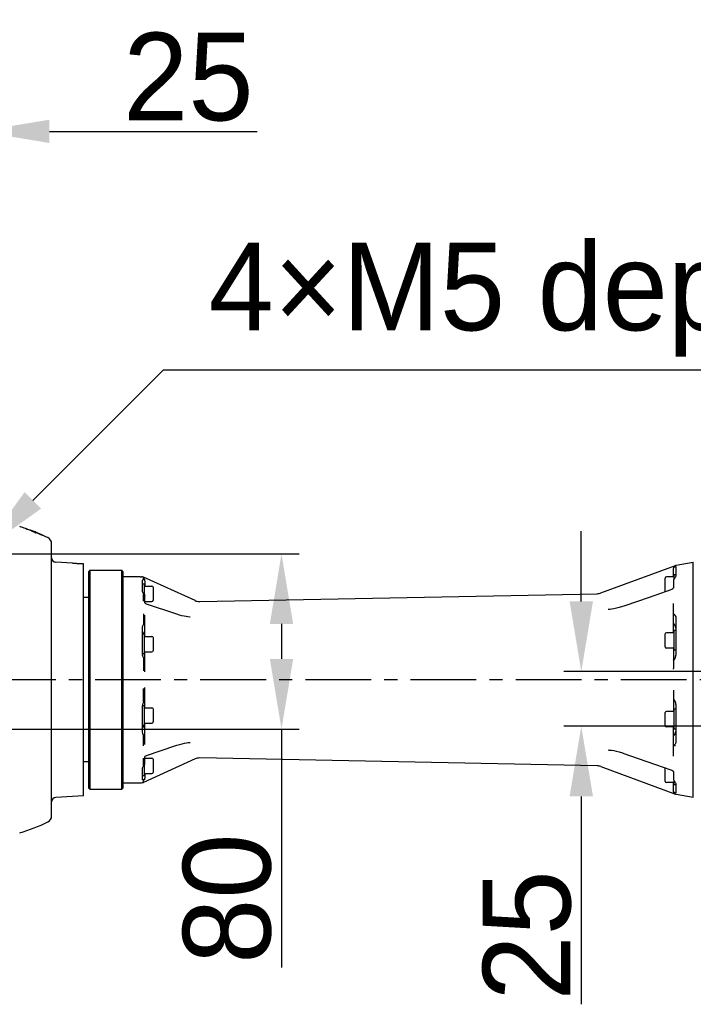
# Model space of a CAD drawing. Header units: millimetres. Extents: x 4086 to 10416, y 123 to 1549.
# Tile 25 of 99: x 7078 to 7155, y 440 to 552. Entities that reach past the tile are written whole.
import ezdxf

# ---------------------------------------------------------------- set-up
doc = ezdxf.new("R2010")
doc.units = ezdxf.units.MM
doc.linetypes.add('CENTER', pattern=[0.6, 0.375, -0.075, 0.075, -0.075])
for name, color, linetype in [('中心线', 7, 'Continuous'), ('外形图', 7, 'Continuous'), ('尺寸标注', 7, 'Continuous')]:
    doc.layers.add(name, color=color, linetype=linetype)
doc.styles.add('思源黑', font='SourceHanSansCN-Normal.ttf')
doc.dimstyles.new('尺寸标注_1_4比例中六', dxfattribs={"dimtxt": 10, "dimasz": 8, "dimexe": 2, "dimexo": 1.5, "dimgap": 1, "dimtad": 1, "dimdec": 1, "dimlfac": 4, "dimdsep": 46, "dimtxsty": '思源黑', "dimcen": 0.09, "dimadec": 0, "dimazin": 0, "dimtp": 0.01, "dimtm": 0.01, "dimtfac": 1, "dimtdec": 1, "dimtofl": 0, "dimtmove": 0, "dimatfit": 3, "dimfxl": 1, "dimtolj": 1, "dimarcsym": 0})
doc.dimstyles.new('尺寸标注_1_4比例中六弯折', dxfattribs={"dimtxt": 10, "dimasz": 8, "dimexe": 2, "dimexo": 1.5, "dimgap": 1, "dimtad": 1, "dimtih": 1, "dimtoh": 1, "dimdec": 1, "dimlfac": 4, "dimdsep": 46, "dimtxsty": '思源黑', "dimcen": 0.09, "dimadec": 0, "dimazin": 0, "dimtp": 0.01, "dimtm": 0.01, "dimtfac": 1, "dimtdec": 1, "dimtofl": 0, "dimtmove": 0, "dimatfit": 3, "dimfxl": 1, "dimtolj": 1, "dimarcsym": 0})

# ---------------------------------------------------------------- blocks, each defined once
blk = doc.blocks.new('*D801')
at = {"layer": 'Defpoints', "color": 0}
for p in [(7068.95, 491.45), (7068.95, 471.45), (7108.19, 471.45)]:
    blk.add_point(p, dxfattribs=at)
at = {"layer": '尺寸标注', "color": 0, "linetype": 'Continuous', "lineweight": -2}
for p, q in [((7070.45, 491.45), (7110.19, 491.45)), ((7108.19, 483.45), (7108.19, 479.45)), ((7070.45, 471.45), (7110.19, 471.45)), ((7108.19, 471.45), (7108.19, 444.25))]:
    blk.add_line(p, q, dxfattribs=at)
at = {"layer": '尺寸标注', "color": 0}
for points in [[(7109.52, 483.45), (7106.86, 483.45), (7108.19, 491.45)], [(7106.86, 479.45), (7109.52, 479.45), (7108.19, 471.45)]]:
    blk.add_solid(points, dxfattribs=at)
at = {"layer": '尺寸标注', "color": 0, "insert": (7102.01, 452.1), "char_height": 10, "attachment_point": 5, "rotation": 90, "style": '思源黑'}
blk.add_mtext('\\A1;80', dxfattribs=at)
blk = doc.blocks.new('*D802')
at = {"layer": 'Defpoints', "color": 0}
for p in [(7073.7, 539.65), (7067.45, 494.77), (7073.7, 494.77)]:
    blk.add_point(p, dxfattribs=at)
at = {"layer": '尺寸标注', "color": 0, "linetype": 'Continuous', "lineweight": -2}
for p, q in [((7067.45, 496.27), (7067.45, 541.65)), ((7073.7, 496.27), (7073.7, 541.65)), ((7059.45, 539.65), (7051.45, 539.65)), ((7081.7, 539.65), (7105.42, 539.65))]:
    blk.add_line(p, q, dxfattribs=at)
at = {"layer": '尺寸标注', "color": 0}
for points in [[(7059.45, 538.32), (7059.45, 540.98), (7067.45, 539.65)], [(7081.7, 540.98), (7081.7, 538.32), (7073.7, 539.65)]]:
    blk.add_solid(points, dxfattribs=at)
at = {"layer": '尺寸标注', "color": 0, "insert": (7097.56, 545.83), "char_height": 10, "attachment_point": 5, "style": '思源黑'}
blk.add_mtext('\\A1;25', dxfattribs=at)
blk = doc.blocks.new('*D803')
at = {"layer": 'Defpoints', "color": 0}
for p in [(7073.26, 491.01), (7074.14, 491.89)]:
    blk.add_point(p, dxfattribs=at)
at = {"layer": '尺寸标注', "color": 0, "linetype": 'Continuous', "lineweight": -2}
for p in [(7079.8, 497.55), (7193.65, 512.41)]:
    blk.add_line(p, (7094.7, 512.41), dxfattribs=at)
at = {"layer": '尺寸标注', "color": 0, "linetype": 'Continuous'}
for p, q in [((7073.61, 491.45), (7073.79, 491.45)), ((7073.7, 491.36), (7073.7, 491.54))]:
    blk.add_line(p, q, dxfattribs=at)
at = {"layer": '尺寸标注', "color": 0}
blk.add_solid([(7078.86, 498.49), (7080.75, 496.6), (7074.14, 491.89)], dxfattribs=at)
at = {"layer": '尺寸标注', "color": 0, "insert": (7144.68, 520.44), "char_height": 10, "attachment_point": 5, "style": '思源黑'}
blk.add_mtext('\\A1;4×M5{\\C7; \\A1;\\fSource Han Sans CN Normal|b0|i0|c0|p34;depth}7.5', dxfattribs=at)
blk = doc.blocks.new('*D805')
at = {"layer": 'Defpoints', "color": 0}
for p in [(7142.41, 478.02), (7171.23, 478.02), (7171.18, 471.77)]:
    blk.add_point(p, dxfattribs=at)
at = {"layer": '尺寸标注', "color": 0, "linetype": 'Continuous', "lineweight": -2}
for p, q in [((7142.41, 486.02), (7142.41, 494.02)), ((7169.73, 478.02), (7140.41, 478.02)), ((7169.68, 471.77), (7140.41, 471.77)), ((7142.41, 463.77), (7142.41, 440.05))]:
    blk.add_line(p, q, dxfattribs=at)
at = {"layer": '尺寸标注', "color": 0}
for points in [[(7141.08, 486.02), (7143.75, 486.02), (7142.41, 478.02)], [(7143.75, 463.77), (7141.08, 463.77), (7142.41, 471.77)]]:
    blk.add_solid(points, dxfattribs=at)
at = {"layer": '尺寸标注', "color": 0, "insert": (7136.24, 447.91), "char_height": 10, "attachment_point": 5, "rotation": 90, "style": '思源黑'}
blk.add_mtext('\\A1;25', dxfattribs=at)

msp = doc.modelspace()

# ---------------------------------------------------------------- linework, layer by layer
at = {"layer": '中心线', "linetype": 'CENTER', "ltscale": 20}
msp.add_line((7238.425, 477.078), (6941.751, 477.078), dxfattribs=at)
at = {"layer": '外形图', "linetype": 'Continuous'}
for p, q in [((7078.988, 494.3), (7078.988, 494.319)), ((7079.71, 493.999), (7079.71, 494.044)), ((7080.191, 493.877), (7080.214, 493.867)), ((7080.191, 493.857), (7080.191, 493.812)), ((7080.911, 493.568), (7080.911, 493.548)), ((7081.95, 461.538), (7081.95, 492.618)), ((7084.325, 490.394), (7082.423, 490.493)), ((7084.337, 490.393), (7084.325, 490.394)), ((7085.575, 490.319), (7084.825, 490.358)), ((7084.825, 490.358), (7085.2, 490.338)), ((7085.2, 490.338), (7085.575, 490.319)), ((7085.575, 463.828), (7085.575, 490.319)), ((7144.647, 486.978), (7153.158, 490.114)), ((7153.2, 489.988), (7153.2, 488.944)), ((7153.244, 490.138), (7155.2, 490.483)), ((7155.2, 463.674), (7155.2, 490.483)), ((7086.325, 489.568), (7086.2, 489.443)), ((7086.2, 464.703), (7086.2, 489.443)), ((7086.325, 489.568), (7086.325, 464.578)), ((7086.325, 489.568), (7089.95, 489.568)), ((7089.95, 464.578), (7089.95, 489.568)), ((7090.075, 489.443), (7089.95, 489.568)), ((7090.075, 489.443), (7090.075, 464.703)), ((7092.075, 488.818), (7090.075, 488.818)), ((7092.075, 488.818), (7092.075, 488.828)), ((7092.075, 488.828), (7092.217, 488.828)), ((7098.317, 486.113), (7092.423, 488.784)), ((7092.426, 488.684), (7092.428, 488.738)), ((7092.426, 488.505), (7092.426, 488.684)), ((7152, 487.184), (7152, 488.684)), ((7153, 488.809), (7152.125, 488.809)), ((7152.95, 488.809), (7152.95, 489.774)), ((7153.2, 489.059), (7153, 489.059)), ((7153, 488.61), (7153, 489.059)), ((7153.094, 488.681), (7153.14, 488.701)), ((7092.325, 487.187), (7092.325, 488.445)), ((7092.325, 488.019), (7092.525, 488.019)), ((7092.325, 487.813), (7092.325, 488.004)), ((7092.525, 488.019), (7092.525, 486.827)), ((7092.525, 487.769), (7093.4, 487.769)), ((7092.575, 488.431), (7092.575, 488.511)), ((7092.575, 488.31), (7092.575, 487.769)), ((7093.525, 487.644), (7093.525, 486.144)), ((7152.95, 487.588), (7152.946, 487.579)), ((7152.95, 488.47), (7152.95, 487.588)), ((7086.2, 486.453), (7085.575, 486.453)), ((7092.545, 486.805), (7092.485, 486.872)), ((7092.485, 486.872), (7092.509, 486.842)), ((7092.509, 486.842), (7092.534, 486.811)), ((7092.534, 486.811), (7092.538, 486.806)), ((7092.575, 485.862), (7092.575, 486.684)), ((7098.857, 486.002), (7144.239, 486.901)), ((7152.742, 487.384), (7152.644, 487.341)), ((7152.846, 487.455), (7152.742, 487.384)), ((7092.575, 486.019), (7093.4, 486.019)), ((7092.587, 485.851), (7092.577, 485.867)), ((7092.639, 485.799), (7092.587, 485.851)), ((7096.144, 484.586), (7092.784, 485.72)), ((7147.265, 485.482), (7147.119, 485.433)), ((7152.95, 482.45), (7152.95, 485.796)), ((7092.575, 482.019), (7092.575, 484.463)), ((7096.237, 484.555), (7096.144, 484.586)), ((7096.547, 484.46), (7096.237, 484.555)), ((7097.774, 484.232), (7097.773, 484.232)), ((7145.492, 485.088), (7145.491, 485.088)), ((7092.426, 484.061), (7092.426, 483.766)), ((7153.2, 484.107), (7153.2, 479.89)), ((7092.325, 480.008), (7092.325, 483.044)), ((7092.525, 482.269), (7092.325, 482.269)), ((7092.525, 482.269), (7092.525, 480.019)), ((7092.525, 482.019), (7093.4, 482.019)), ((7152, 480.825), (7152, 482.325)), ((7153, 482.45), (7152.125, 482.45)), ((7153.2, 482.7), (7153, 482.7)), ((7153, 480.45), (7153, 482.7)), ((7092.325, 481.521), (7092.325, 481.799)), ((7093.525, 481.894), (7093.525, 480.394)), ((7092.525, 480.019), (7092.325, 480.019)), ((7092.333, 479.948), (7092.325, 480.009)), ((7092.525, 480.269), (7093.4, 480.269)), ((7092.575, 478.068), (7092.575, 480.269)), ((7153, 480.7), (7152.125, 480.7)), ((7152.95, 480.7), (7152.95, 478.379)), ((7153.2, 480.45), (7153, 480.45)), ((7092.426, 479.294), (7092.426, 479.013)), ((7092.426, 479.013), (7092.426, 478.476)), ((7092.556, 479.467), (7092.428, 479.629)), ((7153.101, 479.529), (7152.969, 479.36)), ((7092.426, 475.143), (7092.426, 475.679)), ((7092.575, 473.887), (7092.575, 476.089)), ((7152.95, 475.778), (7152.95, 473.457)), ((7092.325, 471.112), (7092.325, 474.149)), ((7092.325, 474.137), (7092.525, 474.137)), ((7092.426, 474.863), (7092.426, 475.143)), ((7092.445, 474.548), (7092.556, 474.689)), ((7092.525, 474.137), (7092.525, 471.887)), ((7152.969, 474.797), (7153.101, 474.627)), ((7153.2, 474.266), (7153.2, 470.049)), ((7092.525, 473.887), (7093.4, 473.887)), ((7093.525, 473.762), (7093.525, 472.262)), ((7152, 471.832), (7152, 473.332)), ((7153, 473.457), (7152.125, 473.457)), ((7153.2, 473.707), (7153, 473.707)), ((7153, 471.457), (7153, 473.707)), ((7092.325, 472.366), (7092.325, 472.828)), ((7092.325, 471.887), (7092.525, 471.887)), ((7092.525, 472.137), (7093.4, 472.137)), ((7092.575, 469.694), (7092.575, 472.137)), ((7153, 471.707), (7152.125, 471.707)), ((7152.95, 468.361), (7152.95, 471.707)), ((7153.2, 471.457), (7153, 471.457)), ((7092.426, 470.095), (7092.426, 470.391)), ((7096.144, 469.571), (7096.233, 469.6)), ((7096.233, 469.6), (7096.562, 469.701)), ((7097.774, 469.924), (7097.773, 469.924)), ((7153.103, 469.584), (7153.147, 469.577)), ((7092.784, 468.437), (7096.144, 469.571)), ((7145.491, 469.068), (7145.492, 469.068)), ((7145.492, 469.068), (7145.491, 469.068)), ((7147.101, 468.73), (7147.265, 468.674)), ((7086.2, 467.703), (7085.575, 467.703)), ((7098.317, 468.043), (7092.423, 465.373)), ((7092.426, 467.807), (7092.428, 468.12)), ((7092.426, 467.207), (7092.426, 467.807)), ((7092.525, 467.333), (7092.525, 466.137)), ((7092.573, 468.282), (7092.581, 468.296)), ((7092.574, 468.287), (7092.573, 468.282)), ((7092.575, 467.473), (7092.575, 468.295)), ((7092.575, 468.137), (7093.4, 468.137)), ((7092.699, 468.399), (7092.784, 468.437)), ((7093.525, 468.012), (7093.525, 466.512)), ((7144.239, 467.256), (7098.857, 468.154)), ((7150.882, 467.424), (7152.644, 466.816)), ((7092.325, 465.711), (7092.325, 466.969)), ((7092.325, 466.158), (7092.325, 466.333)), ((7092.525, 466.387), (7093.4, 466.387)), ((7092.575, 466.387), (7092.575, 465.846)), ((7144.647, 467.179), (7153.158, 464.042)), ((7152, 465.473), (7152, 466.973)), ((7152.644, 466.816), (7152.742, 466.772)), ((7152.919, 466.624), (7152.937, 466.596)), ((7152.95, 466.596), (7152.95, 465.686)), ((7090.075, 465.328), (7092.217, 465.328)), ((7092.325, 466.137), (7092.525, 466.137)), ((7092.575, 465.645), (7092.575, 465.775)), ((7153, 465.348), (7152.125, 465.348)), ((7152.95, 464.382), (7152.95, 465.348)), ((7153, 465.098), (7153, 465.547)), ((7153.2, 465.098), (7153, 465.098)), ((7153.094, 465.476), (7153.14, 465.456)), ((7153.2, 465.212), (7153.2, 464.168)), ((7086.2, 464.703), (7086.325, 464.578)), ((7086.325, 464.578), (7089.95, 464.578)), ((7090.075, 464.703), (7089.95, 464.578)), ((7153.244, 464.019), (7155.2, 463.674)), ((7085.575, 463.828), (7082.423, 463.663))]:
    msp.add_line(p, q, dxfattribs=at)
for points in [[(7152.946, 487.579), (7152.915, 487.526), (7152.846, 487.455)], [(7092.509, 486.842), (7092.517, 486.834), (7092.528, 486.822), (7092.539, 486.81)], [(7152.644, 487.341), (7150.904, 486.74), (7148.941, 486.062), (7147.265, 485.482)], [(7092.784, 485.72), (7092.719, 485.747), (7092.639, 485.799)], [(7147.119, 485.433), (7146.747, 485.318), (7146.415, 485.231), (7146.124, 485.167), (7145.859, 485.122), (7145.616, 485.095), (7145.491, 485.088)], [(7097.774, 484.232), (7097.712, 484.235), (7097.517, 484.253), (7097.306, 484.283), (7097.08, 484.326), (7096.829, 484.384), (7096.547, 484.46)], [(7145.856, 485.122), (7145.853, 485.121), (7145.719, 485.107)], [(7096.562, 469.701), (7096.855, 469.779), (7097.107, 469.836), (7097.331, 469.878), (7097.536, 469.906), (7097.726, 469.922), (7097.773, 469.924)], [(7145.491, 469.068), (7145.612, 469.062), (7145.853, 469.035), (7146.115, 468.991), (7146.403, 468.928), (7146.732, 468.842), (7147.101, 468.73)], [(7147.265, 468.674), (7148.919, 468.102), (7150.882, 467.424)], [(7092.581, 468.296), (7092.622, 468.343), (7092.699, 468.399)], [(7152.742, 466.772), (7152.849, 466.698), (7152.919, 466.624)], [(7152.937, 466.596), (7152.948, 466.573), (7152.95, 466.567)]]:
    msp.add_lwpolyline(points, dxfattribs=at)
for centre, radius, start, end in [((7072.685, 475.354), 20, 71.59808, 73.68281), ((7072.684, 475.345), 19.995, 69.42502, 71.62029), ((7072.683, 475.337), 19.983, 69.41184, 71.60851), ((7072.685, 475.353), 20, 67.9568, 69.4335), ((7072.683, 475.324), 19.954, 67.89803, 69.37872), ((7072.683, 475.336), 19.985, 65.68656, 67.9334), ((7072.683, 475.344), 19.995, 65.70213, 67.87652), ((7072.685, 475.354), 20, 63.74736, 65.67051), ((7081.2, 492.618), 0.75, 0, 63.74736), ((7082.45, 490.993), 0.5, 180, 267), ((7085.531, 503.808), 13.468, 264.91299, 266.99221), ((7085.528, 503.757), 13.417, 264.90903, 266.99616), ((7153.198, 489.843), 0.248, 146.66915, 156.83711), ((7153.33, 489.645), 0.5, 100, 110.23187), ((7092.217, 488.328), 0.5, 65.62618, 90), ((7152.125, 488.684), 0.125, 90, 180), ((7153.199, 488.441), 0.262, 113.84502, 126.98193), ((7092.327, 488.512), 0.247, 21.9072, 28.94213), ((7092.324, 488.511), 0.251, 5.20989, 21.85705), ((7092.329, 488.511), 0.245, 0.01227, 5.21074), ((7093.4, 487.644), 0.125, 0, 90), ((7151.449, 490.001), 2.083, 318.10349, 318.73999), ((7151.435, 490.013), 2.102, 318.7392, 319.36859), ((7093.117, 487.463), 0.861, 212.32086, 214.85374), ((7093.378, 487.644), 1.179, 214.83727, 216.66283), ((7090.399, 485.233), 2.654, 38.14965, 38.73242), ((7144.215, 488.151), 1.25, 271.13442, 290.23187), ((7152.125, 487.184), 0.125, 180, 208.84506), ((7093.4, 486.144), 0.125, 270, 0), ((7098.833, 487.252), 1.25, 245.62618, 271.13442), ((7152.514, 484.106), 0.689, 26.4133, 31.18546), ((7152.558, 484.129), 0.639, 23.53628, 26.38593), ((7092.983, 482.06), 0.659, 155.23542, 161.18413), ((7093.4, 481.894), 0.125, 0, 90), ((7152.125, 482.325), 0.125, 90, 180), ((7152.125, 480.825), 0.125, 180, 270), ((7093.112, 480.008), 0.788, 180.01082, 184.28105), ((7093.137, 480.01), 0.813, 184.27664, 188.12591), ((7093.4, 480.394), 0.125, 270, 0), ((7152.38, 479.892), 0.82, 343.55521, 346.40199), ((7152.383, 479.891), 0.817, 346.39457, 359.95099), ((7093.203, 480.024), 0.88, 206.96186, 208.89664), ((7152.7, 478.377), 0.25, 335.66349, 343.18281), ((7152.689, 478.381), 0.261, 343.14907, 351.56781), ((7152.701, 478.379), 0.249, 351.51682, 359.92328), ((7093.123, 474.148), 0.798, 172.44412, 179.96702), ((7093.165, 474.142), 0.841, 163.49425, 172.42471), ((7093.207, 474.13), 0.885, 152.8105, 163.48188), ((7093.204, 474.132), 0.881, 151.11149, 152.83412), ((7152.379, 474.265), 0.821, 3.72374, 16.44829), ((7152.394, 474.266), 0.806, 0.00001, 3.69243), ((7093.4, 473.762), 0.125, 0, 90), ((7152.125, 473.332), 0.125, 90, 180), ((7092.983, 472.096), 0.659, 198.81587, 204.76458), ((7093.4, 472.262), 0.125, 270, 0), ((7152.125, 471.832), 0.125, 180, 270), ((7092.998, 472.103), 0.676, 204.78333, 214.23652), ((7092.356, 467.473), 0.219, 347.40652, 359.94891), ((7093.4, 468.012), 0.125, 0, 90), ((7098.833, 466.905), 1.25, 88.86558, 114.37382), ((7093.354, 466.529), 1.149, 143.8528, 144.69074), ((7092.72, 467.043), 0.334, 136.13696, 138.71796), ((7092.726, 467.038), 0.342, 133.67039, 136.12881), ((7093.4, 466.512), 0.125, 270, 0), ((7144.215, 466.006), 1.25, 69.76813, 88.86558), ((7152.125, 466.973), 0.125, 151.15464, 180), ((7092.217, 465.828), 0.5, 270, 294.37382), ((7152.125, 465.473), 0.125, 180, 270), ((7151.448, 464.153), 2.085, 40.37233, 41.91888), ((7153.199, 465.715), 0.262, 233.09, 246.16102), ((7153.198, 464.314), 0.249, 203.16648, 215.15176), ((7153.33, 464.511), 0.5, 249.76813, 260), ((7082.45, 463.164), 0.5, 93, 180), ((7072.685, 478.803), 20, 286.31719, 296.25264), ((7081.2, 461.538), 0.75, 296.25264, 0)]:
    msp.add_arc(centre, radius, start, end, dxfattribs=at)
for points in [[(7152.97, 489.94), (7152.957, 489.91), (7152.95, 489.875), (7152.95, 489.842)], [(7152.95, 489.774), (7152.95, 489.833), (7152.975, 489.896), (7153.016, 489.939)], [(7092.512, 488.466), (7092.549, 488.424), (7092.575, 488.366), (7092.575, 488.31)], [(7092.352, 487.071), (7092.336, 487.107), (7092.325, 487.147), (7092.325, 487.187)], [(7092.428, 486.036), (7092.429, 486.119), (7092.426, 486.202), (7092.426, 486.285)], [(7092.427, 484.609), (7092.424, 484.426), (7092.426, 484.244), (7092.426, 484.061)], [(7153.144, 484.384), (7153.182, 484.298), (7153.2, 484.201), (7153.2, 484.107)], [(7092.325, 483.044), (7092.325, 483.16), (7092.359, 483.286), (7092.432, 483.375)], [(7092.426, 483.766), (7092.426, 483.723), (7092.426, 483.68), (7092.426, 483.637)], [(7092.426, 483.637), (7092.426, 483.55), (7092.433, 483.463), (7092.432, 483.375)], [(7092.512, 483.421), (7092.537, 483.406), (7092.575, 483.387), (7092.575, 483.357)], [(7153.2, 482.956), (7153.2, 483.147), (7153.097, 483.351), (7152.95, 483.473)], [(7092.575, 482.581), (7092.495, 482.515), (7092.428, 482.43), (7092.385, 482.336)], [(7092.419, 479.625), (7092.376, 479.709), (7092.346, 479.801), (7092.333, 479.895)], [(7092.432, 479.599), (7092.433, 479.497), (7092.426, 479.395), (7092.426, 479.294)], [(7153.166, 479.66), (7153.154, 479.62), (7153.14, 479.581), (7153.122, 479.543)], [(7092.426, 478.476), (7092.426, 478.374), (7092.425, 478.272), (7092.426, 478.169)], [(7092.426, 478.169), (7092.427, 478.141), (7092.427, 478.114), (7092.427, 478.086)], [(7092.426, 475.679), (7092.426, 475.782), (7092.425, 475.886), (7092.427, 475.989)], [(7092.427, 475.989), (7092.427, 476.015), (7092.428, 476.042), (7092.428, 476.069)], [(7092.575, 476.089), (7092.575, 476.12), (7092.585, 476.153), (7092.604, 476.178)], [(7152.927, 475.882), (7152.942, 475.85), (7152.95, 475.813), (7152.95, 475.778)], [(7092.433, 474.557), (7092.433, 474.659), (7092.426, 474.761), (7092.426, 474.863)], [(7153.033, 474.749), (7153.013, 474.767), (7152.99, 474.782), (7152.97, 474.8)], [(7153.122, 474.613), (7153.1, 474.662), (7153.073, 474.713), (7153.033, 474.749)], [(7153.122, 474.613), (7153.139, 474.576), (7153.157, 474.537), (7153.16, 474.497)], [(7092.405, 470.82), (7092.35, 470.905), (7092.325, 471.011), (7092.325, 471.112)], [(7092.426, 470.52), (7092.426, 470.607), (7092.433, 470.694), (7092.433, 470.781)], [(7092.439, 471.723), (7092.477, 471.668), (7092.523, 471.618), (7092.575, 471.575)], [(7152.95, 470.684), (7153.097, 470.806), (7153.2, 471.009), (7153.2, 471.2)], [(7092.428, 469.547), (7092.421, 469.73), (7092.426, 469.912), (7092.426, 470.095)], [(7092.426, 470.391), (7092.426, 470.434), (7092.426, 470.477), (7092.426, 470.52)], [(7092.512, 467.317), (7092.531, 467.335), (7092.545, 467.359), (7092.556, 467.383)], [(7092.498, 465.679), (7092.545, 465.719), (7092.575, 465.785), (7092.575, 465.846)], [(7152.95, 465.686), (7152.95, 465.641), (7152.966, 465.58), (7153.008, 465.564)], [(7153.178, 465.301), (7153.19, 465.273), (7153.2, 465.243), (7153.2, 465.212)], [(7152.97, 464.216), (7152.957, 464.247), (7152.95, 464.281), (7152.95, 464.314)], [(7153.015, 464.219), (7152.98, 464.256), (7152.944, 464.325), (7152.974, 464.366)]]:
    msp.add_open_spline(points, degree=3, dxfattribs=at)
for points, knots in [([(7153.015, 489.938), (7153.025, 489.945), (7153.058, 489.968), (7153.095, 489.985), (7153.121, 489.992)], [0, 0, 0, 0, 4570.1360652, 14264.5694573, 14264.5694573, 14264.5694573, 14264.5694573]), ([(7153.06, 489.975), (7153.052, 489.97), (7153.037, 489.959), (7153.023, 489.946), (7153.016, 489.939)], [0, 0, 0, 0, 7169.1473316, 14264.1437387, 14264.1437387, 14264.1437387, 14264.1437387]), ([(7153.11, 490.001), (7153.101, 489.997), (7153.084, 489.99), (7153.068, 489.98), (7153.06, 489.975)], [0, 0, 0, 0, 7122.717363, 14265.0375723, 14265.0375723, 14265.0375723, 14265.0375723]), ([(7153.121, 489.992), (7153.132, 489.996), (7153.153, 490.001), (7153.2, 490.003), (7153.2, 489.988)], [0, 0, 0, 0, 6156.1327718, 14266.7605631, 14266.7605631, 14266.7605631, 14266.7605631]), ([(7153.2, 488.944), (7153.2, 488.924), (7153.174, 488.808), (7153.092, 488.717), (7153.03, 488.645)], [0, 0, 0, 0, 2511.642828, 14276.7615761, 14276.7615761, 14276.7615761, 14276.7615761]), ([(7092.325, 488.445), (7092.325, 488.472), (7092.371, 488.506), (7092.411, 488.506), (7092.426, 488.505)], [0, 0, 0, 0, 8293.516054, 12777.2368121, 12777.2368121, 12777.2368121, 12777.2368121]), ([(7092.426, 488.505), (7092.434, 488.505), (7092.457, 488.513), (7092.473, 488.491), (7092.481, 488.48)], [0, 0, 0, 0, 4717.2168189, 12779.3918102, 12779.3918102, 12779.3918102, 12779.3918102]), ([(7092.481, 488.48), (7092.482, 488.477), (7092.485, 488.473), (7092.488, 488.468), (7092.489, 488.465)], [0, 0, 0, 0, 6035.3754882, 12780.6713705, 12780.6713705, 12780.6713705, 12780.6713705]), ([(7152.97, 488.568), (7152.966, 488.561), (7152.958, 488.545), (7152.955, 488.528), (7152.955, 488.52)], [0, 0, 0, 0, 7255.5412358, 14275.8804039, 14275.8804039, 14275.8804039, 14275.8804039]), ([(7152.955, 488.52), (7152.955, 488.513), (7152.957, 488.499), (7152.964, 488.486), (7152.967, 488.48)], [0, 0, 0, 0, 6746.7318958, 14276.3521769, 14276.3521769, 14276.3521769, 14276.3521769]), ([(7153, 488.61), (7152.994, 488.603), (7152.984, 488.59), (7152.974, 488.576), (7152.97, 488.568)], [0, 0, 0, 0, 7112.3929062, 14276.0465844, 14276.0465844, 14276.0465844, 14276.0465844]), ([(7153, 488.61), (7153.006, 488.617), (7153.019, 488.632), (7153.034, 488.644), (7153.042, 488.65)], [0, 0, 0, 0, 7071.0012619, 14276.6308328, 14276.6308328, 14276.6308328, 14276.6308328]), ([(7092.37, 487.036), (7092.367, 487.041), (7092.361, 487.053), (7092.355, 487.065), (7092.352, 487.071)], [0, 0, 0, 0, 6511.3294579, 12790.8276737, 12790.8276737, 12790.8276737, 12790.8276737]), ([(7092.389, 487.002), (7092.386, 487.008), (7092.379, 487.019), (7092.373, 487.03), (7092.37, 487.036)], [0, 0, 0, 0, 6507.3628456, 12791.6063828, 12791.6063828, 12791.6063828, 12791.6063828]), ([(7092.426, 486.285), (7092.426, 486.341), (7092.427, 486.554), (7092.42, 486.767), (7092.432, 486.923)], [0, 0, 0, 0, 3370.3667673, 12796.4626861, 12796.4626861, 12796.4626861, 12796.4626861]), ([(7092.432, 486.923), (7092.432, 486.926), (7092.432, 486.932), (7092.433, 486.937), (7092.433, 486.94)], [0, 0, 0, 0, 6359.1661513, 12793.8192933, 12793.8192933, 12793.8192933, 12793.8192933]), ([(7092.433, 486.94), (7092.438, 486.933), (7092.45, 486.917), (7092.463, 486.902), (7092.469, 486.894)], [0, 0, 0, 0, 6144.7453793, 12794.0982217, 12794.0982217, 12794.0982217, 12794.0982217]), ([(7092.536, 486.802), (7092.541, 486.793), (7092.551, 486.775), (7092.56, 486.755), (7092.563, 486.746)], [0, 0, 0, 0, 6474.9424569, 12797.8701359, 12797.8701359, 12797.8701359, 12797.8701359]), ([(7092.563, 486.746), (7092.567, 486.736), (7092.572, 486.715), (7092.575, 486.694), (7092.575, 486.684)], [0, 0, 0, 0, 6421.5509241, 12798.9189842, 12798.9189842, 12798.9189842, 12798.9189842]), ([(7153.103, 484.463), (7153.082, 484.498), (7153.028, 484.577), (7152.95, 484.512), (7152.95, 484.484)], [0, 0, 0, 0, 8594.510311, 14315.5937915, 14315.5937915, 14315.5937915, 14315.5937915]), ([(7092.433, 483.375), (7092.448, 483.394), (7092.469, 483.437), (7092.502, 483.417), (7092.508, 483.411)], [0, 0, 0, 0, 9505.5917179, 12827.6701642, 12827.6701642, 12827.6701642, 12827.6701642]), ([(7092.433, 479.599), (7092.45, 479.568), (7092.478, 479.509), (7092.538, 479.485), (7092.556, 479.467)], [0, 0, 0, 0, 7521.5798547, 12864.8134144, 12864.8134144, 12864.8134144, 12864.8134144]), ([(7092.556, 479.467), (7092.562, 479.462), (7092.571, 479.451), (7092.575, 479.437), (7092.575, 479.431)], [0, 0, 0, 0, 6990.5663055, 12868.3011455, 12868.3011455, 12868.3011455, 12868.3011455]), ([(7152.95, 479.321), (7152.95, 479.328), (7152.953, 479.343), (7152.963, 479.355), (7152.969, 479.36)], [0, 0, 0, 0, 6639.3208603, 14366.4055309, 14366.4055309, 14366.4055309, 14366.4055309]), ([(7152.969, 479.36), (7152.987, 479.377), (7153.047, 479.399), (7153.077, 479.455), (7153.094, 479.486)], [0, 0, 0, 0, 5902.0244952, 14367.186336, 14367.186336, 14367.186336, 14367.186336]), ([(7153.094, 479.486), (7153.099, 479.496), (7153.109, 479.515), (7153.118, 479.534), (7153.122, 479.543)], [0, 0, 0, 0, 7254.9327329, 14368.3774581, 14368.3774581, 14368.3774581, 14368.3774581]), ([(7092.578, 478.038), (7092.577, 478.043), (7092.575, 478.053), (7092.575, 478.063), (7092.575, 478.068)], [0, 0, 0, 0, 6574.0503107, 12882.2193586, 12882.2193586, 12882.2193586, 12882.2193586]), ([(7092.604, 477.979), (7092.598, 477.988), (7092.587, 478.007), (7092.581, 478.027), (7092.578, 478.038)], [0, 0, 0, 0, 6289.5276232, 12882.8736268, 12882.8736268, 12882.8736268, 12882.8736268]), ([(7092.556, 474.689), (7092.548, 474.683), (7092.491, 474.658), (7092.457, 474.601), (7092.433, 474.557)], [0, 0, 0, 0, 2230.8943741, 12913.3319745, 12913.3319745, 12913.3319745, 12913.3319745]), ([(7092.575, 474.726), (7092.575, 474.719), (7092.571, 474.705), (7092.562, 474.694), (7092.556, 474.689)], [0, 0, 0, 0, 6077.644417, 12914.6916625, 12914.6916625, 12914.6916625, 12914.6916625]), ([(7152.97, 474.8), (7152.964, 474.805), (7152.954, 474.815), (7152.95, 474.829), (7152.95, 474.835)], [0, 0, 0, 0, 7888.2458969, 14411.9594381, 14411.9594381, 14411.9594381, 14411.9594381]), ([(7092.432, 470.781), (7092.427, 470.787), (7092.418, 470.8), (7092.409, 470.813), (7092.405, 470.82)], [0, 0, 0, 0, 6422.5355943, 12949.9213849, 12949.9213849, 12949.9213849, 12949.9213849]), ([(7092.433, 470.781), (7092.454, 470.755), (7092.519, 470.716), (7092.575, 470.774), (7092.575, 470.799)], [0, 0, 0, 0, 7375.1114411, 12951.9896044, 12951.9896044, 12951.9896044, 12951.9896044]), ([(7153.009, 469.61), (7152.993, 469.617), (7152.956, 469.62), (7152.963, 469.661), (7152.972, 469.666)], [0, 0, 0, 0, 9038.9979128, 14465.2121115, 14465.2121115, 14465.2121115, 14465.2121115]), ([(7153.009, 469.61), (7153.016, 469.607), (7153.03, 469.601), (7153.045, 469.597), (7153.052, 469.595)], [0, 0, 0, 0, 6913.6944608, 14467.1315461, 14467.1315461, 14467.1315461, 14467.1315461]), ([(7153.2, 470.049), (7153.2, 469.961), (7153.179, 469.823), (7153.098, 469.693), (7153.046, 469.606), (7153.01, 469.61)], [0, 0, 0, 0, 10731.273667, 15704.8940456, 20185.5695223, 20185.5695223, 20185.5695223, 20185.5695223]), ([(7153.052, 469.595), (7153.06, 469.592), (7153.077, 469.588), (7153.094, 469.585), (7153.103, 469.584)], [0, 0, 0, 0, 7066.2708607, 14468.4086394, 14468.4086394, 14468.4086394, 14468.4086394]), ([(7092.556, 467.383), (7092.559, 467.39), (7092.564, 467.404), (7092.568, 467.418), (7092.569, 467.425)], [0, 0, 0, 0, 6544.8995329, 12987.8162339, 12987.8162339, 12987.8162339, 12987.8162339]), ([(7092.325, 466.969), (7092.325, 466.987), (7092.335, 467.068), (7092.379, 467.141), (7092.416, 467.193)], [0, 0, 0, 0, 2770.9738187, 12985.8444793, 12985.8444793, 12985.8444793, 12985.8444793]), ([(7092.426, 467.207), (7092.432, 467.216), (7092.446, 467.236), (7092.46, 467.254), (7092.469, 467.264)], [0, 0, 0, 0, 6139.6135216, 12986.5395455, 12986.5395455, 12986.5395455, 12986.5395455]), ([(7092.404, 465.652), (7092.393, 465.652), (7092.359, 465.657), (7092.325, 465.688), (7092.325, 465.711)], [0, 0, 0, 0, 4350.5906549, 13000.422814, 13000.422814, 13000.422814, 13000.422814]), ([(7092.432, 465.652), (7092.428, 465.652), (7092.418, 465.651), (7092.409, 465.651), (7092.404, 465.652)], [0, 0, 0, 0, 6725.0608019, 13002.0894051, 13002.0894051, 13002.0894051, 13002.0894051]), ([(7092.428, 465.419), (7092.419, 465.446), (7092.432, 465.524), (7092.424, 465.599), (7092.432, 465.645)], [0, 0, 0, 0, 5031.2068534, 13003.2030746, 13003.2030746, 13003.2030746, 13003.2030746]), ([(7092.432, 465.645), (7092.432, 465.646), (7092.432, 465.649), (7092.433, 465.651), (7092.433, 465.652)], [0, 0, 0, 0, 6637.7718864, 13002.591273, 13002.591273, 13002.591273, 13002.591273]), ([(7092.433, 465.652), (7092.443, 465.653), (7092.467, 465.657), (7092.488, 465.67), (7092.498, 465.679)], [0, 0, 0, 0, 5564.8140785, 13003.0145456, 13003.0145456, 13003.0145456, 13003.0145456]), ([(7153, 465.546), (7153.006, 465.539), (7153.02, 465.524), (7153.034, 465.512), (7153.042, 465.506)], [0, 0, 0, 0, 7186.6513933, 14509.1847785, 14509.1847785, 14509.1847785, 14509.1847785]), ([(7153.037, 465.504), (7153.053, 465.485), (7153.105, 465.421), (7153.155, 465.353), (7153.178, 465.301)], [0, 0, 0, 0, 4461.660243, 14511.2912731, 14511.2912731, 14511.2912731, 14511.2912731]), ([(7153.015, 464.219), (7153.022, 464.212), (7153.036, 464.198), (7153.052, 464.187), (7153.06, 464.181)], [0, 0, 0, 0, 7223.4160884, 14523.5127571, 14523.5127571, 14523.5127571, 14523.5127571]), ([(7153.2, 464.168), (7153.2, 464.152), (7153.095, 464.16), (7153.054, 464.188), (7153.015, 464.219)], [0, 0, 0, 0, 3501.5416426, 14525.855554, 14525.855554, 14525.855554, 14525.855554]), ([(7153.06, 464.181), (7153.068, 464.176), (7153.084, 464.167), (7153.101, 464.159), (7153.11, 464.156)], [0, 0, 0, 0, 7272.9410111, 14525.0659091, 14525.0659091, 14525.0659091, 14525.0659091])]:
    msp.add_open_spline(points, degree=3, knots=knots, dxfattribs=at)

# ---------------------------------------------------------------- dimensions: what is measured, and where the dimension line sits
at = {"layer": '尺寸标注', "linetype": 'Continuous'}
dim = msp.add_linear_dim(base=(7073.7, 539.648), p1=(7067.45, 494.766), p2=(7073.7, 494.766), dimstyle='尺寸标注_1_4比例中六', dxfattribs=at)
dim.commit()
dim.dimension.update_dxf_attribs({"geometry": '*D802', "text_midpoint": (7097.557, 539.648), "dimtype": 160})
dim = msp.add_diameter_dim_2p(p1=(7073.257, 491.012), p2=(7074.142, 491.895), text='4×M5{\\C7; \\A1;\\fSource Han Sans CN Normal|b0|i0|c0|p34;depth}7.5', dimstyle='尺寸标注_1_4比例中六弯折', override={"dimtxsty": '思源黑'}, dxfattribs=at)
dim.commit()
dim.dimension.update_dxf_attribs({"geometry": '*D803', "text_midpoint": (7144.678, 512.414), "dimtype": 163})
for base, p1, p2, angle, picture, middle in [((7142.415, 478.016), (7171.178, 471.766), (7171.231, 478.016), 90, '*D805', (7142.415, 447.908)), ((7108.19, 471.453), (7068.95, 491.453), (7068.95, 471.453), 270, '*D801', (7108.19, 452.097))]:
    dim = msp.add_linear_dim(base=base, p1=p1, p2=p2, angle=angle, dimstyle='尺寸标注_1_4比例中六', dxfattribs=at)
    dim.commit()
    dim.dimension.update_dxf_attribs({"geometry": picture, "text_midpoint": middle, "dimtype": 160})

doc.saveas('drawing.dxf')
